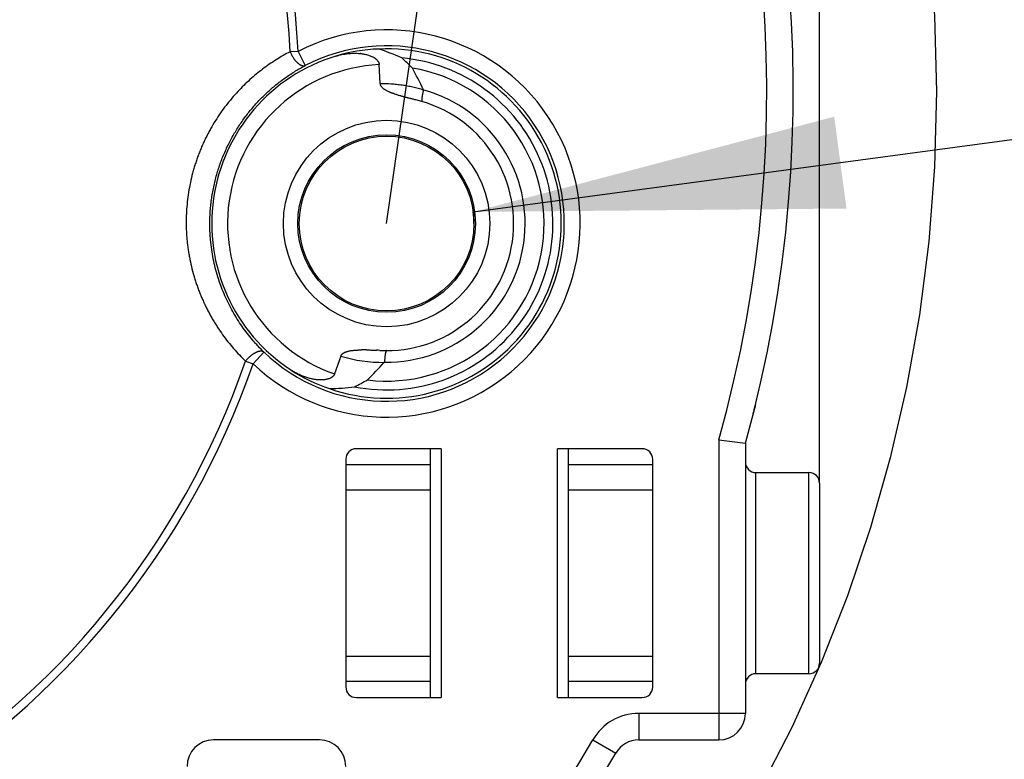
# Model space of a CAD drawing. Header units: millimetres. Extents: x 0 to 210, y 0 to 297.
# Tile 14 of 89: x 81 to 90, y 147 to 154. Entities that reach past the tile are written whole.
import ezdxf
from ezdxf.enums import TextEntityAlignment as Align

# ---------------------------------------------------------------- set-up
doc = ezdxf.new("R2010")
doc.units = ezdxf.units.MM
doc.header["$LTSCALE"] = 19.36
doc.linetypes.add('CENTER', pattern=[0.6, 0.375, -0.075, 0.075, -0.075])
doc.layers.get('0').update_dxf_attribs({"linetype": 'CONTINUOUS'})
doc.layers.add('DEFAULT_1', color=7, linetype='CENTER')
doc.layers.add('Z_DIM_2D', color=7, linetype='CONTINUOUS')
doc.styles.add('TEXTSTYLE_3', font='helveticaneueltw1g-ltcn.otf')
doc.styles.add('TEXTSTYLE_4', font='gdt', dxfattribs={"width": 0.7})
doc.dimstyles.new('DIMSTYLE_2', dxfattribs={"dimtxt": 2.1, "dimasz": 3.5, "dimexe": 1.5, "dimexo": 0, "dimgap": 0.525, "dimtad": 1, "dimlfac": 2, "dimdsep": 46, "dimtxsty": 'TEXTSTYLE_3', "dimblk": '_FILLED', "dimblk1": '_FILLED', "dimblk2": '_FILLED', "dimcen": 0.09, "dimclrt": 5, "dimazin": 2, "dimtol": 1, "dimtp": 0.2, "dimtm": 0.2, "dimtfac": 1, "dimtofl": 0, "dimtmove": 0, "dimatfit": 3, "dimldrblk": '_FILLED', "dimfxl": 0, "dimtolj": 1, "dimarcsym": 0})
doc.dimstyles.new('DIMSTYLE_3', dxfattribs={"dimtxt": 2.1, "dimasz": 3.5, "dimexe": 1.5, "dimexo": 0, "dimtad": 1, "dimlfac": 2, "dimdsep": 46, "dimtxsty": 'TEXTSTYLE_3', "dimblk": '_FILLED', "dimblk1": '_FILLED', "dimblk2": '_FILLED', "dimcen": 0.09, "dimclrt": 5, "dimazin": 2, "dimtol": 1, "dimtp": 0.1, "dimtm": 0.1, "dimtfac": 1, "dimtofl": 0, "dimtmove": 0, "dimatfit": 1, "dimldrblk": '_FILLED', "dimfxl": 0, "dimtolj": 1, "dimarcsym": 0})
doc.dimstyles.new('DIMSTYLE_4', dxfattribs={"dimtxt": 2.1, "dimasz": 3.5, "dimexe": 1.5, "dimexo": 0, "dimtad": 1, "dimlfac": 2, "dimdsep": 46, "dimtxsty": 'TEXTSTYLE_3', "dimblk": '_FILLED', "dimblk1": '_FILLED', "dimblk2": '_FILLED', "dimcen": 0.09, "dimclrt": 5, "dimazin": 2, "dimtol": 1, "dimtp": 0.15, "dimtm": 0.15, "dimtfac": 1, "dimtmove": 0, "dimatfit": 2, "dimldrblk": '_FILLED', "dimfxl": 0, "dimtolj": 1, "dimarcsym": 0})

# ---------------------------------------------------------------- blocks, each defined once
blk = doc.blocks.new('*D4')
at = {"layer": 'Z_DIM_2D', "color": 2, "linetype": 'Continuous', "transparency": 16777216}
for p, q in [((63.0298, 152.0001), (63.0298, 177.0393)), ((88.5298, 149.5001), (88.5298, 177.0393)), ((63.0298, 175.5393), (75.7798, 175.5393)), ((88.5298, 175.5393), (75.7798, 175.5393))]:
    blk.add_line(p, q, dxfattribs=at)
at = {"layer": 'Z_DIM_2D', "color": 5, "linetype": 'Continuous', "transparency": 16777216}
for s, height, style, p in [('51', 2.1, 'TEXTSTYLE_3', (73.6881, 176.0643)), ('`', 1.47, 'TEXTSTYLE_4', (75.9561, 176.3793)), ('0.2', 1.47, 'TEXTSTYLE_3', (78.0477, 176.3793))]:
    blk.add_text(s, height=height, dxfattribs=dict(at, style=style)).set_placement(p, align=Align.CENTER)
blk = doc.blocks.new('_FILLED')
at = {"color": 0, "linetype": 'ByBlock'}
blk.add_solid([(0, 0), (-1, 0.125), (-1, -0.125)], dxfattribs=at)
blk = doc.blocks.new('_NONE')
blk = doc.blocks.new('*D6')
at = {"layer": 'Z_DIM_2D', "color": 2, "linetype": 'Continuous', "transparency": 16777216}
for p, q in [((67.1192, 154.4481), (69.7341, 172.5942)), ((69.5202, 171.1095), (78.1807, 169.8615)), ((84.4403, 151.952), (87.0552, 170.0982)), ((86.8413, 168.6135), (78.1807, 169.8615))]:
    blk.add_line(p, q, dxfattribs=at)
at = {"layer": 'Z_DIM_2D', "color": 5, "linetype": 'Continuous', "transparency": 16777216}
for s, height, style, p in [('35', 2.1, 'TEXTSTYLE_3', (76.1854, 170.6795)), ('`', 1.47, 'TEXTSTYLE_4', (78.475, 170.6678)), ('0.2', 1.47, 'TEXTSTYLE_3', (80.5453, 170.3694))]:
    blk.add_text(s, height=height, rotation=-8.2, dxfattribs=dict(at, style=style)).set_placement(p, align=Align.CENTER)
blk = doc.blocks.new('*D7')
at = {"layer": 'Z_DIM_2D', "color": 2, "linetype": 'Continuous', "transparency": 16777216}
blk.add_line((85.258, 152.0618), (106.7482, 154.946), dxfattribs=at)
at = {"layer": 'Z_DIM_2D', "color": 2, "linetype": 'Continuous', "transparency": 16777216, "xscale": 3.5, "yscale": 3.5, "zscale": 3.5, "rotation": 187.6439901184}
blk.add_blockref('_FILLED', (85.258, 152.0618), dxfattribs=at)
at = {"layer": 'Z_DIM_2D', "color": 5, "linetype": 'Continuous', "transparency": 16777216}
for s, height, style, p in [(' (2x)', 2.1, 'TEXTSTYLE_3', (102.2128, 154.867)), ('0.1', 1.47, 'TEXTSTYLE_3', (99.7245, 154.8509)), ('3.3', 2.1, 'TEXTSTYLE_3', (94.5719, 153.8415)), ('`', 1.47, 'TEXTSTYLE_4', (98.0248, 154.6227)), ('n', 2.1, 'TEXTSTYLE_4', (91.7968, 153.4691))]:
    blk.add_text(s, height=height, rotation=7.64399, dxfattribs=dict(at, style=style)).set_placement(p)
blk = doc.blocks.new('*D8')
at = {"layer": 'Z_DIM_2D', "color": 2, "linetype": 'Continuous', "transparency": 16777216}
for p, q in [((75.7798, 153.2001), (103.1951, 161.2351)), ((80.2661, 154.5149), (75.7798, 153.2001)), ((71.2935, 151.8852), (75.7798, 153.2001))]:
    blk.add_line(p, q, dxfattribs=at)
at = {"layer": 'Z_DIM_2D', "color": 2, "linetype": 'Continuous', "transparency": 16777216, "xscale": 3.5, "yscale": 3.5, "zscale": 3.5}
for p, rotation in [((80.2661, 154.5149), 16.3351408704), ((71.2935, 151.8852), 196.3351408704)]:
    blk.add_blockref('_FILLED', p, dxfattribs=dict(at, rotation=rotation))
at = {"layer": 'Z_DIM_2D', "color": 5, "linetype": 'Continuous', "transparency": 16777216}
for s, height, style, p in [('0.15', 1.47, 'TEXTSTYLE_3', (99.6428, 161.0693)), ('18.7', 2.1, 'TEXTSTYLE_3', (93.3483, 158.8962)), ('`', 1.47, 'TEXTSTYLE_4', (97.997, 160.5869)), ('n', 2.1, 'TEXTSTYLE_4', (90.6613, 158.1087))]:
    blk.add_text(s, height=height, rotation=16.33514, dxfattribs=dict(at, style=style)).set_placement(p)

msp = doc.modelspace()

# ---------------------------------------------------------------- linework, layer by layer
at = {"color": 9, "linetype": 'Continuous'}
for p, q in [((83.6035, 153.5782), (83.5286, 153.5746)), ((83.6035, 153.5782), (83.6722, 153.4448)), ((83.2819, 150.7369), (83.1784, 150.6283)), ((83.1076, 150.6529), (83.1784, 150.6283)), ((83.7057, 150.4916), (83.7056, 150.4916)), ((87.5798, 149.9103), (87.5798, 147.0751)), ((84.9548, 149.8251), (84.9548, 147.4751)), ((86.0548, 147.4751), (86.0548, 149.8251)), ((87.9298, 147.7001), (87.9298, 149.6001)), ((88.4298, 147.7001), (88.4298, 149.6001)), ((87.8298, 147.3251), (86.8216, 147.3251)), ((86.8216, 147.3251), (86.8216, 147.0751)), ((86.3886, 147.0751), (86.6051, 146.9501))]:
    msp.add_line(p, q, dxfattribs=at)
at = {"color": 7, "linetype": 'Continuous'}
for p, q in [((84.3224, 153.5183), (84.3227, 153.5181)), ((84.3224, 153.5183), (84.3227, 153.5181)), ((84.3233, 153.5177), (84.3237, 153.5175)), ((84.3246, 153.5169), (84.325, 153.5166)), ((84.325, 153.5166), (84.3254, 153.5163)), ((84.3259, 153.516), (84.3262, 153.5158)), ((84.3259, 153.516), (84.3262, 153.5158)), ((84.7172, 153.1197), (84.7073, 153.122)), ((84.7172, 153.1196), (84.7073, 153.122)), ((83.6664, 150.5041), (83.6653, 150.5045)), ((83.6664, 150.5041), (83.6653, 150.5045)), ((83.6673, 150.5038), (83.6664, 150.5041)), ((83.6673, 150.5038), (83.6664, 150.5041)), ((83.6688, 150.5033), (83.6673, 150.5038)), ((83.6688, 150.5033), (83.6673, 150.5038)), ((87.9238, 150.2383), (87.9041, 150.1586))]:
    msp.add_line(p, q, dxfattribs=at)
at = {"color": 6, "linetype": 'Continuous'}
for p, q in [((84.3786, 153.2749), (84.3703, 153.453)), ((84.0077, 150.7004), (83.9494, 150.5319)), ((87.5798, 149.9103), (87.8298, 149.8763)), ((87.8298, 149.8763), (87.8298, 147.3251)), ((84.9548, 149.8251), (84.1548, 149.8251)), ((84.8548, 147.4751), (84.8548, 149.8251)), ((86.8548, 149.8251), (86.0548, 149.8251)), ((86.1548, 149.8251), (86.1548, 147.4751)), ((84.0548, 149.7251), (84.0548, 147.5751)), ((84.0548, 149.6751), (84.8548, 149.6751)), ((86.1548, 149.6751), (86.9548, 149.6751)), ((86.9548, 147.5751), (86.9548, 149.7251)), ((87.9298, 149.6001), (88.4298, 149.6001)), ((88.5298, 149.5001), (88.5298, 147.8001)), ((84.0548, 149.4376), (84.8548, 149.4376)), ((86.1548, 149.4376), (86.9548, 149.4376)), ((84.8548, 147.8626), (84.0548, 147.8626)), ((86.9548, 147.8626), (86.1548, 147.8626)), ((84.8548, 147.6251), (84.0548, 147.6251)), ((86.9548, 147.6251), (86.1548, 147.6251)), ((88.4298, 147.7001), (87.9298, 147.7001)), ((84.1548, 147.4751), (84.9548, 147.4751)), ((86.0548, 147.4751), (86.8548, 147.4751)), ((83.8048, 147.0751), (82.8048, 147.0751)), ((86.8216, 147.0751), (87.5798, 147.0751))]:
    msp.add_line(p, q, dxfattribs=at)
for radius in [0.975, 0.8385, 0.825]:
    msp.add_circle((84.4403, 151.952), radius, dxfattribs=at)
for centre, radius, start, end in [((75.7798, 153.2001), 12.5, 344.57943, 150), ((75.7798, 153.2001), 12.5, 164.57943, 330), ((84.4403, 151.952), 1.65, 250.93057, 92.66943), ((84.4403, 151.952), 1.5712, 258.85527, 84.74473), ((84.4403, 151.952), 1.488, 263.00422, 80.59578), ((77.9451, 149.7844), 7.6566, 26.62511, 28.34911), ((84.4403, 151.952), 1.3088, 269.15359, 74.44641), ((84.8881, 153.2649), 0.1099, 206.6176, 208.26959), ((84.4403, 151.952), 1.2, 266.94209, 76.65791), ((78.5635, 156.1134), 8.0143, 315.28937, 316.93641), ((84.4992, 150.5661), 0.1099, 135.3304, 136.9824), ((84.1548, 149.7251), 0.1, 90, 180), ((86.8548, 149.7251), 0.1, 0, 90), ((87.9298, 149.7001), 0.1, 180, 270), ((88.4298, 149.5001), 0.1, 360, 90), ((88.4298, 147.8001), 0.1, 270, 0), ((87.9298, 147.6001), 0.1, 90, 180), ((84.1548, 147.5751), 0.1, 180, 270), ((86.8548, 147.5751), 0.1, 270, 360), ((87.5798, 147.3251), 0.25, 270, 360), ((82.8048, 146.8251), 0.25, 90, 180), ((83.8048, 146.8251), 0.25, 0, 90), ((86.8216, 146.8251), 0.25, 90, 150)]:
    msp.add_arc(centre, radius, start, end, dxfattribs=at)
at = {"color": 9, "linetype": 'Continuous'}
for centre, radius, start, end in [((75.7798, 153.2001), 12.25, 344.4219, 150), ((75.7798, 153.2001), 7.8329, 2.76716, 160.83284), ((75.7798, 153.2001), 7.7579, 2.76716, 160.83284), ((84.4403, 151.952), 1.8288, 226.37041, 117.22959), ((84.4403, 151.952), 1.6788, 226.37041, 117.22959), ((84.4403, 151.952), 1.6526, 106.85301, 236.74699), ((84.4403, 151.952), 1.5026, 92.66943, 250.93057), ((75.7798, 153.2001), 12.25, 180, 330), ((75.7798, 153.2001), 7.8329, 182.76716, 340.83284), ((75.7798, 153.2001), 7.7579, 182.76716, 340.83284), ((84.3999, 151.966), 1.325, 252.7796, 270.81633), ((86.8216, 146.8251), 0.5, 90, 150)]:
    msp.add_arc(centre, radius, start, end, dxfattribs=at)
at = {"color": 7, "linetype": 'Continuous'}
for centre, radius, start, end in [((84.142, 153.0845), 0.4759, 83.88739, 84.15262), ((84.1428, 153.092), 0.4684, 83.88469, 84.15446), ((84.2249, 153.3614), 0.1847, 57.83673, 58.06241), ((84.226, 153.363), 0.1827, 57.84067, 58.06882), ((84.2268, 153.3643), 0.1812, 57.68529, 57.84066), ((84.227, 153.3646), 0.1809, 57.51107, 57.68283), ((84.2278, 153.3659), 0.1793, 57.51207, 57.68532), ((84.2281, 153.3664), 0.1788, 57.34033, 57.51106), ((84.2289, 153.3676), 0.1774, 57.33999, 57.51206), ((84.2292, 153.368), 0.1768, 57.17921, 57.34031), ((84.2309, 153.3707), 0.1737, 57.02107, 57.17775), ((84.2318, 153.372), 0.1721, 56.84133, 57.02346), ((84.2321, 153.3725), 0.1714, 56.83833, 57.02112), ((84.4222, 153.277), 0.0436, 182.71155, 193.54436), ((84.773, 153.9051), 0.774, 247.50977, 248.16674), ((84.7256, 153.7901), 0.6496, 247.50125, 248.28403), ((84.0469, 150.6868), 0.0416, 158.05824, 160.92281), ((84.0468, 150.6869), 0.0414, 158.02959, 160.92194), ((84.2331, 148.0586), 2.7, 90.42427, 90.66992), ((84.2269, 148.9349), 1.8236, 89.2883, 90.43494), ((84.226, 149.0328), 1.7257, 89.21705, 90.42876), ((84.0998, 145.5959), 5.1653, 86.93124, 87.26566), ((84.1435, 146.4184), 4.3416, 86.92575, 87.32361)]:
    msp.add_arc(centre, radius, start, end, dxfattribs=at)
at = {"color": 6, "linetype": 'Continuous'}
for centre, major_axis, ratio, start_param, end_param in [((84.4298, 151.9516), (1.6483, 0.0768), 0.99998, 1.564443, 1.812182), ((83.7488, 151.9198), (1.8999, 0.0886), 0.931411, 1.072577, 1.198269), ((77.6555, 151.6357), (7.7215, 0.36), 0.477371, 0.405343, 0.435343), ((84.4304, 151.9555), (1.5595, -0.5391), 0.99998, -1.812182, -1.564443), ((83.7861, 152.1782), (1.7976, -0.6214), 0.931411, -1.198269, -1.072577), ((78.0208, 154.1712), (7.3057, -2.5254), 0.477371, -0.435343, -0.405343)]:
    msp.add_ellipse(centre, major_axis=major_axis, ratio=ratio, start_param=start_param, end_param=end_param, dxfattribs=at)
at = {"color": 9, "linetype": 'Continuous'}
for points, knots in [([(83.5286, 153.5746), (83.5061, 153.5628), (83.4614, 153.5384), (83.3958, 153.4988), (83.3315, 153.4564), (83.2687, 153.4109), (83.2075, 153.3626), (83.1481, 153.3114), (83.0905, 153.2573), (83.0536, 153.2194), (83.0354, 153.2001)], [0, 0, 0, 0, 0.122482, 0.24557, 0.369322, 0.493799, 0.619057, 0.745148, 0.872116, 1, 1, 1, 1]), ([(83.5286, 153.5746), (83.5304, 153.5701), (83.5344, 153.5609), (83.5412, 153.5471), (83.5489, 153.5331), (83.556, 153.5216), (83.5621, 153.5125), (83.5669, 153.5058), (83.5719, 153.4993), (83.577, 153.493), (83.5823, 153.4869), (83.5876, 153.4811), (83.593, 153.4756), (83.5985, 153.4705), (83.604, 153.4657), (83.6094, 153.4613), (83.6149, 153.4574), (83.6202, 153.4539), (83.6255, 153.4508), (83.6307, 153.4482), (83.6357, 153.446), (83.6406, 153.4442), (83.6452, 153.4429), (83.6497, 153.4421), (83.654, 153.4416), (83.6581, 153.4415), (83.662, 153.4418), (83.6656, 153.4425), (83.669, 153.4435), (83.6711, 153.4444), (83.6722, 153.4448)], [0, 0, 0, 0, 0.070176, 0.143987, 0.220646, 0.299145, 0.338719, 0.37829, 0.417689, 0.456742, 0.495275, 0.53312, 0.570111, 0.606099, 0.640943, 0.674524, 0.706738, 0.737509, 0.76678, 0.794527, 0.820744, 0.845461, 0.868727, 0.890623, 0.911248, 0.930724, 0.949188, 0.966788, 0.983676, 1, 1, 1, 1]), ([(82.7703, 151.952), (82.7704, 151.9721), (82.7712, 152.0123), (82.7745, 152.0725), (82.78, 152.1327), (82.7902, 152.2127), (82.8082, 152.3117), (82.8332, 152.4091), (82.8573, 152.4855), (82.8772, 152.5418), (82.8991, 152.5972), (82.9227, 152.6515), (82.9481, 152.7047), (82.9841, 152.7738), (83.0234, 152.8406), (83.0657, 152.9047), (83.0988, 152.9513), (83.1331, 152.9964), (83.1687, 153.04), (83.2055, 153.0822), (83.2434, 153.1229), (83.2823, 153.162), (83.3355, 153.212), (83.4042, 153.2707), (83.4762, 153.3246), (83.5353, 153.3646), (83.5802, 153.393), (83.6258, 153.4198), (83.6566, 153.4367), (83.6722, 153.4448)], [0, 0, 0, 0, 0.032853, 0.065786, 0.098769, 0.131773, 0.197729, 0.263473, 0.296216, 0.328844, 0.361338, 0.39368, 0.425854, 0.457842, 0.521187, 0.552539, 0.583685, 0.614625, 0.645358, 0.675888, 0.706218, 0.736352, 0.766298, 0.825643, 0.884324, 0.913441, 0.94242, 0.971269, 1, 1, 1, 1]), ([(83.0354, 153.2001), (82.996, 153.1579), (82.9397, 153.0915), (82.871, 152.9977), (82.8223, 152.924), (82.7844, 152.8604), (82.7559, 152.8081), (82.7353, 152.7681), (82.7157, 152.7276), (82.7002, 152.6933), (82.6882, 152.6655), (82.6795, 152.6445), (82.6711, 152.6234), (82.6629, 152.6022), (82.655, 152.5808), (82.6473, 152.5593), (82.6399, 152.5377), (82.6305, 152.5086), (82.6193, 152.4721), (82.603, 152.413), (82.5853, 152.3383), (82.5686, 152.2476), (82.5564, 152.1562), (82.5501, 152.0796), (82.5474, 152.0183), (82.5466, 151.98), (82.5467, 151.9494), (82.547, 151.9265), (82.5476, 151.9036), (82.5485, 151.8808), (82.5498, 151.858), (82.5513, 151.8352), (82.5531, 151.8125), (82.5559, 151.7823), (82.5601, 151.7448), (82.5662, 151.6999), (82.5735, 151.6554), (82.5845, 151.5967), (82.6009, 151.5241), (82.6208, 151.4527), (82.6386, 151.3966), (82.6529, 151.3551), (82.6681, 151.3141), (82.6816, 151.2803), (82.6928, 151.2536), (82.7014, 151.2337), (82.7088, 151.2173), (82.7148, 151.2042), (82.7193, 151.1944), (82.7239, 151.1847), (82.7302, 151.1718), (82.7381, 151.1557), (82.7477, 151.1366), (82.7609, 151.1113), (82.7779, 151.08), (82.799, 151.0431), (82.8209, 151.0069), (82.8511, 150.9595), (82.8906, 150.9019), (82.9409, 150.8354), (82.9939, 150.7717), (83.0493, 150.7107), (83.0879, 150.6719), (83.1076, 150.6529)], [0, 0, 0, 0, 0.061221, 0.092218, 0.123468, 0.154963, 0.170801, 0.186697, 0.202649, 0.218654, 0.226676, 0.234711, 0.242757, 0.250815, 0.258884, 0.266963, 0.275053, 0.283152, 0.299376, 0.31563, 0.348203, 0.380832, 0.413473, 0.446083, 0.462363, 0.47862, 0.486737, 0.494847, 0.502948, 0.511039, 0.51912, 0.527191, 0.535251, 0.543299, 0.55936, 0.575371, 0.591329, 0.607232, 0.638862, 0.67025, 0.685851, 0.70139, 0.716866, 0.732278, 0.73996, 0.747626, 0.755277, 0.759096, 0.762912, 0.766723, 0.770531, 0.778135, 0.785724, 0.793298, 0.808402, 0.823448, 0.838436, 0.853369, 0.88307, 0.912568, 0.941878, 0.971016, 1, 1, 1, 1]), ([(84.3786, 153.2749), (84.4133, 153.2754), (84.4654, 153.2741), (84.5346, 153.2683), (84.5863, 153.2619), (84.6377, 153.2535), (84.6889, 153.243), (84.7396, 153.2305), (84.7731, 153.2209), (84.7898, 153.2157)], [0, 0, 0, 0, 0.249413, 0.374227, 0.499127, 0.624133, 0.749266, 0.874549, 1, 1, 1, 1]), ([(83.2819, 150.7369), (83.263, 150.7553), (83.2351, 150.7837), (83.1993, 150.8228), (83.1642, 150.8631), (83.1219, 150.9153), (83.0739, 150.9807), (83.0288, 151.0488), (82.9866, 151.1198), (82.9475, 151.1934), (82.9119, 151.2696), (82.8797, 151.3482), (82.8513, 151.4292), (82.8268, 151.5124), (82.8064, 151.5975), (82.7903, 151.6843), (82.7807, 151.7577), (82.7753, 151.8171), (82.7714, 151.8769), (82.7703, 151.922), (82.7703, 151.952)], [0, 0, 0, 0, 0.058568, 0.087993, 0.117518, 0.176892, 0.236738, 0.297098, 0.358008, 0.419496, 0.481582, 0.544295, 0.607652, 0.671643, 0.736246, 0.801433, 0.86716, 0.900212, 0.933377, 1, 1, 1, 1]), ([(83.2819, 150.7369), (83.2811, 150.7376), (83.2793, 150.7391), (83.2763, 150.741), (83.273, 150.7426), (83.2694, 150.744), (83.2655, 150.7451), (83.2612, 150.7459), (83.2567, 150.7463), (83.2518, 150.7464), (83.2466, 150.7461), (83.2412, 150.7454), (83.2355, 150.7443), (83.2296, 150.7429), (83.2234, 150.741), (83.2171, 150.7388), (83.2106, 150.7361), (83.204, 150.7331), (83.1973, 150.7297), (83.1906, 150.726), (83.1838, 150.7219), (83.1771, 150.7176), (83.1704, 150.7129), (83.1638, 150.7081), (83.1573, 150.703), (83.1488, 150.696), (83.1387, 150.687), (83.1274, 150.6758), (83.117, 150.6645), (83.1106, 150.6568), (83.1076, 150.6529)], [0, 0, 0, 0, 0.016324, 0.033212, 0.050812, 0.069276, 0.088752, 0.109377, 0.131273, 0.154539, 0.179256, 0.205473, 0.23322, 0.262491, 0.293262, 0.325476, 0.359057, 0.393901, 0.429889, 0.46688, 0.504725, 0.543258, 0.582311, 0.62171, 0.661281, 0.700855, 0.779354, 0.856013, 0.929824, 1, 1, 1, 1])]:
    msp.add_open_spline(points, degree=3, knots=knots, dxfattribs=at)
at = {"color": 7, "linetype": 'Continuous'}
for points, knots in [([(83.9612, 153.5336), (83.9798, 153.5391), (84.008, 153.5463), (84.046, 153.5532), (84.0747, 153.5572), (84.1036, 153.5597), (84.1422, 153.5612), (84.1713, 153.5599), (84.1905, 153.558)], [0, 0, 0, 0, 0.250342, 0.37538, 0.500343, 0.62526, 0.750164, 1, 1, 1, 1]), ([(83.9612, 153.5336), (83.9798, 153.5391), (84.008, 153.5462), (84.046, 153.5532), (84.0748, 153.5571), (84.1036, 153.5596), (84.1326, 153.5607), (84.1616, 153.5603), (84.1809, 153.5589), (84.1905, 153.558)], [0, 0, 0, 0, 0.250326, 0.375366, 0.500333, 0.625245, 0.750129, 0.875025, 1, 1, 1, 1]), ([(84.1927, 153.5577), (84.1983, 153.5571), (84.2095, 153.5557), (84.2263, 153.5529), (84.243, 153.5494), (84.2595, 153.5452), (84.2758, 153.5401), (84.2919, 153.534), (84.3075, 153.5269), (84.3175, 153.5213), (84.3224, 153.5183)], [0, 0, 0, 0, 0.124313, 0.248731, 0.373281, 0.498016, 0.623006, 0.748273, 0.873885, 1, 1, 1, 1]), ([(84.3262, 153.5158), (84.3289, 153.5141), (84.3329, 153.5113), (84.3381, 153.5072), (84.3418, 153.5041), (84.3455, 153.5008), (84.3502, 153.4961), (84.3546, 153.4912), (84.3585, 153.4858), (84.3608, 153.4824), (84.3625, 153.4795), (84.3637, 153.4773), (84.3648, 153.475), (84.3661, 153.4719), (84.3676, 153.468), (84.3688, 153.4639), (84.3695, 153.4606), (84.3699, 153.4581), (84.3702, 153.4556), (84.3703, 153.4539), (84.3703, 153.453)], [0, 0, 0, 0, 0.122638, 0.184147, 0.245793, 0.307589, 0.369548, 0.493976, 0.556513, 0.619268, 0.650734, 0.682256, 0.713835, 0.74547, 0.80888, 0.872465, 0.904318, 0.936197, 0.968094, 1, 1, 1, 1]), ([(84.3262, 153.5158), (84.3289, 153.5141), (84.3343, 153.5103), (84.3406, 153.5052), (84.3455, 153.5008), (84.3502, 153.4961), (84.3546, 153.4912), (84.3585, 153.4858), (84.3608, 153.4824), (84.3625, 153.4795), (84.3637, 153.4773), (84.3648, 153.475), (84.3661, 153.4719), (84.3676, 153.468), (84.3688, 153.4639), (84.3695, 153.4606), (84.3699, 153.4581), (84.3702, 153.4556), (84.3703, 153.4539), (84.3703, 153.453)], [0, 0, 0, 0, 0.122646, 0.245781, 0.307576, 0.369535, 0.493965, 0.556503, 0.61926, 0.650727, 0.682251, 0.71383, 0.745464, 0.808874, 0.872461, 0.904315, 0.936195, 0.968093, 1, 1, 1, 1]), ([(84.4318, 153.2118), (84.429, 153.2135), (84.4234, 153.2168), (84.4154, 153.2222), (84.4089, 153.2271), (84.404, 153.2312), (84.401, 153.234), (84.3987, 153.2362), (84.3969, 153.2379), (84.3953, 153.2397), (84.3921, 153.2433), (84.3891, 153.2471), (84.3864, 153.2512), (84.3852, 153.2533), (84.384, 153.2554), (84.3826, 153.2583), (84.3811, 153.2621), (84.3802, 153.2652), (84.3798, 153.2668)], [0, 0, 0, 0, 0.125015, 0.250025, 0.375028, 0.437537, 0.500045, 0.5313, 0.562556, 0.593811, 0.625066, 0.750009, 0.781263, 0.812517, 0.843771, 0.875025, 0.937515, 1, 1, 1, 1]), ([(84.477, 153.1899), (84.475, 153.1907), (84.4712, 153.1924), (84.4635, 153.1957), (84.454, 153.2001), (84.4427, 153.2057), (84.4354, 153.2097), (84.4318, 153.2118)], [0, 0, 0, 0, 0.125005, 0.250009, 0.50001, 0.750007, 1, 1, 1, 1]), ([(84.477, 153.1899), (84.475, 153.1907), (84.4712, 153.1924), (84.4635, 153.1957), (84.454, 153.2001), (84.4427, 153.2057), (84.4354, 153.2097), (84.4318, 153.2118)], [0, 0, 0, 0, 0.125005, 0.250009, 0.500011, 0.750008, 1, 1, 1, 1]), ([(84.7073, 153.122), (84.7026, 153.1231), (84.6932, 153.1254), (84.6791, 153.1287), (84.6651, 153.1321), (84.6416, 153.1379), (84.6089, 153.1462), (84.5671, 153.158), (84.5258, 153.1712), (84.4986, 153.1812), (84.4852, 153.1866)], [0, 0, 0, 0, 0.062502, 0.125005, 0.187507, 0.25001, 0.437515, 0.625016, 0.812511, 1, 1, 1, 1]), ([(84.7073, 153.122), (84.6979, 153.1243), (84.6792, 153.1288), (84.6511, 153.1358), (84.6231, 153.1431), (84.5951, 153.1507), (84.5673, 153.1586), (84.5397, 153.1671), (84.5122, 153.1763), (84.4942, 153.183), (84.4852, 153.1866)], [0, 0, 0, 0, 0.125002, 0.250004, 0.375006, 0.500007, 0.625009, 0.750008, 0.875006, 1, 1, 1, 1]), ([(84.0084, 150.7024), (84.0092, 150.7044), (84.0107, 150.7073), (84.013, 150.711), (84.0156, 150.7146), (84.0192, 150.7186), (84.0233, 150.7223), (84.0268, 150.725), (84.0303, 150.7275), (84.035, 150.7304), (84.0407, 150.7335), (84.0467, 150.7363), (84.0527, 150.7387), (84.0589, 150.7409), (84.0652, 150.7429), (84.0715, 150.7447), (84.0778, 150.7463), (84.0863, 150.7483), (84.0971, 150.7505), (84.11, 150.7526), (84.123, 150.7543), (84.136, 150.7556), (84.1535, 150.757), (84.1709, 150.7577), (84.1884, 150.7582), (84.1971, 150.7583), (84.2015, 150.7583)], [0, 0, 0, 0, 0.031226, 0.04685, 0.062474, 0.093708, 0.124949, 0.140574, 0.1562, 0.187447, 0.218695, 0.249945, 0.281196, 0.312447, 0.343699, 0.374952, 0.406205, 0.437458, 0.499961, 0.562464, 0.624969, 0.687474, 0.749979, 0.874987, 0.937493, 1, 1, 1, 1]), ([(84.0084, 150.7024), (84.0092, 150.7044), (84.0107, 150.7073), (84.013, 150.711), (84.0149, 150.7137), (84.017, 150.7162), (84.0193, 150.7186), (84.0217, 150.7208), (84.025, 150.7237), (84.0294, 150.7269), (84.0349, 150.7304), (84.0407, 150.7335), (84.0467, 150.7363), (84.0527, 150.7387), (84.0589, 150.7409), (84.0652, 150.7429), (84.0736, 150.7453), (84.0842, 150.7479), (84.0971, 150.7504), (84.11, 150.7525), (84.123, 150.7541), (84.1361, 150.7554), (84.1491, 150.7564), (84.1622, 150.7572), (84.1753, 150.7577), (84.1884, 150.7581), (84.1971, 150.7583), (84.2015, 150.7583)], [0, 0, 0, 0, 0.031225, 0.046849, 0.062473, 0.078097, 0.093721, 0.109346, 0.124971, 0.156214, 0.187461, 0.218709, 0.249958, 0.281209, 0.31246, 0.343711, 0.374963, 0.437463, 0.499965, 0.562467, 0.62497, 0.687475, 0.74998, 0.812484, 0.874989, 0.937495, 1, 1, 1, 1]), ([(84.2496, 150.7584), (84.2576, 150.7583), (84.2899, 150.7577), (84.3221, 150.7564), (84.3462, 150.7553)], [0, 0, 0, 0, 0.250004, 1, 1, 1, 1]), ([(84.2496, 150.7584), (84.2576, 150.7583), (84.2737, 150.758), (84.2979, 150.7573), (84.3221, 150.7564), (84.3382, 150.7557), (84.3462, 150.7553)], [0, 0, 0, 0, 0.25, 0.5, 0.75, 1, 1, 1, 1]), ([(83.6653, 150.5045), (83.6423, 150.5128), (83.6085, 150.5274), (83.5654, 150.5506), (83.5444, 150.5634), (83.5342, 150.5701)], [0, 0, 0, 0, 0.499457, 0.749581, 1, 1, 1, 1]), ([(83.6653, 150.5045), (83.6538, 150.5087), (83.631, 150.5177), (83.5978, 150.5332), (83.5654, 150.5506), (83.5444, 150.5634), (83.5342, 150.5701)], [0, 0, 0, 0, 0.249715, 0.499564, 0.749635, 1, 1, 1, 1]), ([(83.9494, 150.5319), (83.9489, 150.5303), (83.9476, 150.5272), (83.9454, 150.5228), (83.9432, 150.5193), (83.9413, 150.5166), (83.9397, 150.5146), (83.9382, 150.5127), (83.9359, 150.5103), (83.933, 150.5074), (83.9293, 150.5042), (83.9254, 150.5012), (83.9214, 150.4984), (83.9173, 150.4959), (83.913, 150.4936), (83.9072, 150.4907), (83.8999, 150.4876), (83.8923, 150.485), (83.8862, 150.4832), (83.8815, 150.4819), (83.8769, 150.4808), (83.8707, 150.4794), (83.8629, 150.478), (83.8535, 150.4767), (83.8441, 150.4758), (83.8315, 150.475), (83.8158, 150.4748), (83.7969, 150.4755), (83.7782, 150.4772), (83.7596, 150.4797), (83.7411, 150.4831), (83.7227, 150.4871), (83.7046, 150.4918), (83.6866, 150.4972), (83.6747, 150.5012), (83.6688, 150.5033)], [0, 0, 0, 0, 0.016382, 0.032748, 0.049081, 0.057233, 0.065373, 0.0735, 0.081613, 0.097794, 0.113919, 0.129988, 0.146005, 0.161972, 0.177893, 0.193773, 0.225415, 0.256932, 0.27265, 0.288342, 0.30401, 0.319657, 0.350894, 0.38207, 0.413196, 0.44428, 0.506324, 0.568225, 0.630024, 0.691758, 0.75345, 0.815114, 0.876758, 0.938386, 1, 1, 1, 1]), ([(87.902, 150.1501), (87.902, 150.1503), (87.9022, 150.1509), (87.9025, 150.152), (87.9028, 150.1534), (87.9032, 150.1551), (87.9038, 150.1574), (87.9045, 150.1602), (87.9056, 150.1647), (87.907, 150.1703), (87.9087, 150.177), (87.9104, 150.1838), (87.9126, 150.1928), (87.9154, 150.204), (87.9187, 150.2175), (87.9221, 150.231), (87.9253, 150.2445), (87.9297, 150.2625), (87.9351, 150.285), (87.9416, 150.3121), (87.948, 150.3391), (87.9522, 150.3572), (87.9543, 150.3662)], [0, 0, 0, 0, 0.003906, 0.007812, 0.015625, 0.023437, 0.03125, 0.046875, 0.0625, 0.09375, 0.125, 0.15625, 0.1875, 0.25, 0.3125, 0.375, 0.4375, 0.5, 0.625, 0.75, 0.875, 1, 1, 1, 1])]:
    msp.add_open_spline(points, degree=3, knots=knots, dxfattribs=at)
at = {"color": 6, "linetype": 'Continuous'}
for points, knots in [([(84.7803, 153.1029), (84.7801, 153.1029), (84.7799, 153.103), (84.7793, 153.1033), (84.7786, 153.1039), (84.7779, 153.1048), (84.7773, 153.1059), (84.7767, 153.1072), (84.7762, 153.1088), (84.7758, 153.1106), (84.7755, 153.1126), (84.7753, 153.1148), (84.7751, 153.1173), (84.775, 153.1199), (84.775, 153.1228), (84.7751, 153.1259), (84.7754, 153.1304), (84.7759, 153.1365), (84.7768, 153.1443), (84.778, 153.1527), (84.7795, 153.1618), (84.7813, 153.1713), (84.7834, 153.1813), (84.7858, 153.1916), (84.7884, 153.2022), (84.7903, 153.2093), (84.7912, 153.2129)], [0, 0, 0, 0, 0.00412, 0.008311, 0.017151, 0.026992, 0.038162, 0.050878, 0.065279, 0.081452, 0.099446, 0.119285, 0.140977, 0.164514, 0.189878, 0.217045, 0.245981, 0.308991, 0.378518, 0.454089, 0.535163, 0.621131, 0.71133, 0.805048, 0.901533, 1, 1, 1, 1]), ([(84.4415, 150.752), (84.4414, 150.752), (84.4411, 150.752), (84.4404, 150.7519), (84.4396, 150.7516), (84.4387, 150.7509), (84.4378, 150.75), (84.4369, 150.7489), (84.436, 150.7475), (84.4351, 150.7459), (84.4342, 150.7441), (84.4333, 150.742), (84.4325, 150.7397), (84.4317, 150.7372), (84.4309, 150.7344), (84.4301, 150.7314), (84.429, 150.7271), (84.4278, 150.7211), (84.4265, 150.7133), (84.4253, 150.7049), (84.4242, 150.6958), (84.4232, 150.6861), (84.4224, 150.676), (84.4218, 150.6654), (84.4213, 150.6545), (84.4211, 150.6472), (84.421, 150.6434)], [0, 0, 0, 0, 0.00412, 0.008311, 0.017151, 0.026992, 0.038162, 0.050878, 0.065279, 0.081452, 0.099446, 0.119285, 0.140977, 0.164514, 0.189879, 0.217046, 0.245982, 0.308991, 0.378518, 0.454089, 0.535163, 0.621131, 0.71133, 0.805048, 0.901533, 1, 1, 1, 1])]:
    msp.add_open_spline(points, degree=3, knots=knots, dxfattribs=at)
at = {"layer": 'DEFAULT_1', "color": 7, "linetype": 'CENTER'}
msp.add_circle((75.7798, 153.2001), 13.8544, dxfattribs=at)
at = {"layer": 'Z_DIM_2D', "color": 2, "linetype": 'Continuous'}
msp.add_arc((84.4403, 151.952), 0.825, 0, 7.64399, dxfattribs=at)

# ---------------------------------------------------------------- dimensions: what is measured, and where the dimension line sits
for base, p1, p2, angle, picture, middle in [((88.5298, 175.5393), (63.0298, 152.0001), (88.5298, 149.5001), 0, '*D4', (75.7798, 175.5393)), ((86.8413, 168.6135), (67.1192, 154.4481), (84.4403, 151.952), 351.8, '*D6', (78.1367, 169.8678))]:
    dim = msp.add_linear_dim(base=base, p1=p1, p2=p2, angle=angle, dimstyle='DIMSTYLE_2', override={"dimblk1": 'NONE', "dimblk2": 'NONE', "dimsah": 1}, dxfattribs=at)
    dim.commit()
    dim.dimension.update_dxf_attribs({"geometry": picture, "text_midpoint": middle, "dimtype": 160})
for p1, p2, text, dimstyle, picture, middle in [((80.2661, 154.5149), (71.2935, 151.8852), '%%c<>', 'DIMSTYLE_4', '*D8', (96.5148, 160.7803)), ((85.258, 152.0618), (83.6227, 151.8423), '%%c<> (2x)', 'DIMSTYLE_3', '*D7', (99.0979, 155.5084))]:
    dim = msp.add_diameter_dim_2p(p1=p1, p2=p2, text=text, dimstyle=dimstyle, override={"dimpost": '<>'}, dxfattribs=at)
    dim.commit()
    dim.dimension.update_dxf_attribs({"geometry": picture, "text_midpoint": middle, "dimtype": 163})

doc.saveas('drawing.dxf')
